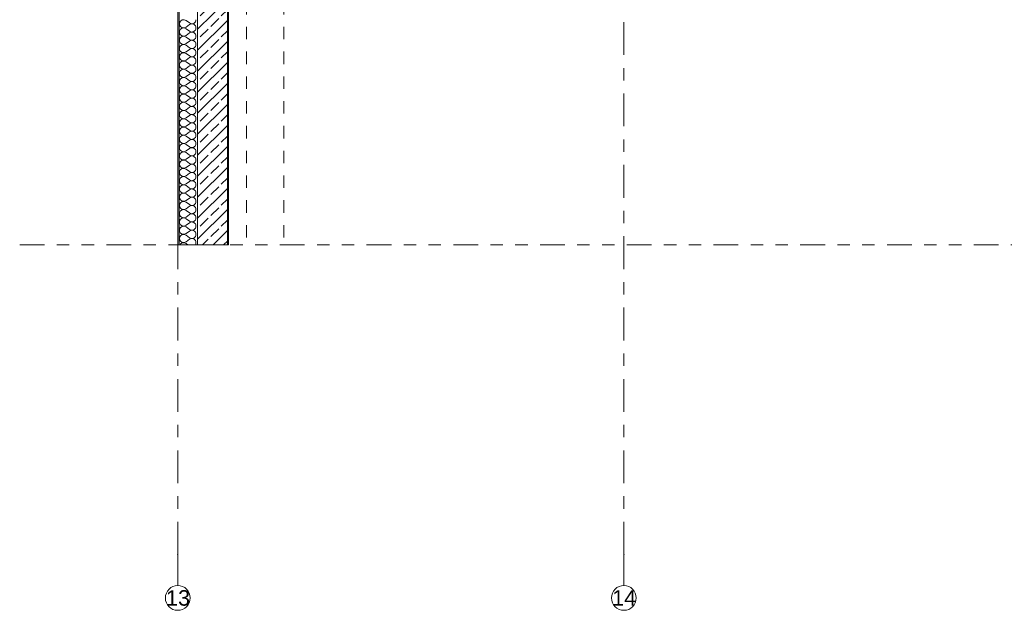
# Model space of a CAD drawing. Header units: metres. Extents: x -3.6 to 84.5, y -11 to 16.8.
# Tile 115 of 256: x 42.5 to 50.4, y -11 to -6.3. Entities that reach past the tile are written whole.
import ezdxf

# ---------------------------------------------------------------- set-up
doc = ezdxf.new("R2010")
doc.units = ezdxf.units.M
doc.header["$MEASUREMENT"] = 0
for name, pattern in [('+Baulinie', [0.37, 0.2, -0.05, 0.01, -0.05, 0.01, -0.05]), ('Strichlinie doppelt', [0.546806, 0.264583, -0.105833, 0.070556, -0.105833]), ('Untersicht', [0.1, 0.075, -0.025])]:
    doc.linetypes.add(name, pattern=pattern)
for name, color, linetype in [('301 - Elemente.Linie', 7, 'Continuous'), ('451 - Universal.Achsen Raster', 7, 'Continuous'), ('604 - Struktur.Wand Aussen', 7, 'Continuous')]:
    doc.layers.add(name, color=color, linetype=linetype)
doc.styles.add('ERSTELLTER_STIL_2', font='txt')

# ---------------------------------------------------------------- blocks, each defined once
blk = doc.blocks.new('*X180')
at = {"layer": '604 - Struktur.Wand Aussen', "color": 7, "linetype": 'Continuous', "lineweight": 5}
for p, q in [((43.752, -6.2776), (43.7443, -6.2919)), ((43.7655, -6.2686), (43.752, -6.2776)), ((43.7817, -6.267), (43.7655, -6.2686)), ((43.7967, -6.2733), (43.7817, -6.267)), ((43.7967, -6.2733), (43.8233, -6.2933)), ((43.8717, -6.2842), (43.8754, -6.2758)), ((43.8754, -6.2758), (43.8767, -6.2667)), ((43.7443, -6.2919), (43.7443, -6.3081)), ((43.7443, -6.3081), (43.752, -6.3224)), ((43.752, -6.3442), (43.7443, -6.3585)), ((43.752, -6.3224), (43.7655, -6.3314)), ((43.7655, -6.3352), (43.752, -6.3442)), ((43.7655, -6.3314), (43.7817, -6.3329)), ((43.7817, -6.3337), (43.7655, -6.3352)), ((43.7817, -6.3329), (43.7967, -6.3267)), ((43.7967, -6.34), (43.7817, -6.3337)), ((43.7967, -6.3267), (43.8233, -6.3067)), ((43.7967, -6.34), (43.8233, -6.36)), ((43.8233, -6.2933), (43.8314, -6.2978)), ((43.8314, -6.3022), (43.8233, -6.3067)), ((43.8314, -6.2978), (43.8403, -6.2999)), ((43.8403, -6.3001), (43.8314, -6.3022)), ((43.8403, -6.2999), (43.8495, -6.2994)), ((43.8495, -6.3006), (43.8403, -6.3001)), ((43.8495, -6.2994), (43.8582, -6.2965)), ((43.8582, -6.3035), (43.8495, -6.3006)), ((43.8582, -6.2965), (43.8658, -6.2913)), ((43.8658, -6.3087), (43.8582, -6.3035)), ((43.8658, -6.2913), (43.8717, -6.2842)), ((43.8717, -6.3158), (43.8658, -6.3087)), ((43.8658, -6.3579), (43.8717, -6.3508)), ((43.8754, -6.3242), (43.8717, -6.3158)), ((43.8717, -6.3508), (43.8754, -6.3424)), ((43.8767, -6.3333), (43.8754, -6.3242)), ((43.8754, -6.3424), (43.8767, -6.3333)), ((43.7443, -6.3585), (43.7443, -6.3748)), ((43.7443, -6.3748), (43.752, -6.3891)), ((43.752, -6.4109), (43.7443, -6.4252)), ((43.7443, -6.4252), (43.7443, -6.4414)), ((43.752, -6.3891), (43.7655, -6.3981)), ((43.7655, -6.4019), (43.752, -6.4109)), ((43.7655, -6.3981), (43.7817, -6.3996)), ((43.7817, -6.4004), (43.7655, -6.4019)), ((43.7817, -6.3996), (43.7967, -6.3933)), ((43.7967, -6.4067), (43.7817, -6.4004)), ((43.7967, -6.3933), (43.8233, -6.3733)), ((43.7967, -6.4067), (43.8233, -6.4267)), ((43.8233, -6.36), (43.8314, -6.3644)), ((43.8314, -6.3689), (43.8233, -6.3733)), ((43.8233, -6.4267), (43.8314, -6.4311)), ((43.8314, -6.4355), (43.8233, -6.44)), ((43.8314, -6.3644), (43.8403, -6.3665)), ((43.8403, -6.3668), (43.8314, -6.3689)), ((43.8314, -6.4311), (43.8403, -6.4332)), ((43.8403, -6.4335), (43.8314, -6.4355)), ((43.8403, -6.3665), (43.8495, -6.3661)), ((43.8495, -6.3672), (43.8403, -6.3668)), ((43.8403, -6.4332), (43.8495, -6.4327)), ((43.8495, -6.4339), (43.8403, -6.4335)), ((43.8495, -6.3661), (43.8582, -6.3631)), ((43.8582, -6.3702), (43.8495, -6.3672)), ((43.8495, -6.4327), (43.8582, -6.4298)), ((43.8582, -6.4368), (43.8495, -6.4339)), ((43.8582, -6.3631), (43.8658, -6.3579)), ((43.8658, -6.3754), (43.8582, -6.3702)), ((43.8582, -6.4298), (43.8658, -6.4246)), ((43.8717, -6.3825), (43.8658, -6.3754)), ((43.8658, -6.4246), (43.8717, -6.4175)), ((43.8754, -6.3909), (43.8717, -6.3825)), ((43.8717, -6.4175), (43.8754, -6.4091)), ((43.8767, -6.4), (43.8754, -6.3909)), ((43.8754, -6.4091), (43.8767, -6.4)), ((43.7443, -6.4414), (43.752, -6.4558)), ((43.752, -6.4776), (43.7443, -6.4919)), ((43.7443, -6.4919), (43.7443, -6.5081)), ((43.7443, -6.5081), (43.752, -6.5224)), ((43.752, -6.4558), (43.7655, -6.4647)), ((43.7655, -6.4686), (43.752, -6.4776)), ((43.7655, -6.4647), (43.7817, -6.4663)), ((43.7817, -6.467), (43.7655, -6.4686)), ((43.7817, -6.4663), (43.7967, -6.46)), ((43.7967, -6.4733), (43.7817, -6.467)), ((43.7967, -6.46), (43.8233, -6.44)), ((43.7967, -6.4733), (43.8233, -6.4933)), ((43.7967, -6.5267), (43.8233, -6.5067)), ((43.8233, -6.4933), (43.8314, -6.4978)), ((43.8314, -6.5022), (43.8233, -6.5067)), ((43.8314, -6.4978), (43.8403, -6.4999)), ((43.8403, -6.5001), (43.8314, -6.5022)), ((43.8403, -6.4999), (43.8495, -6.4994)), ((43.8495, -6.5006), (43.8403, -6.5001)), ((43.8495, -6.4994), (43.8582, -6.4965)), ((43.8582, -6.5035), (43.8495, -6.5006)), ((43.8658, -6.4421), (43.8582, -6.4368)), ((43.8582, -6.4965), (43.8658, -6.4913)), ((43.8658, -6.5087), (43.8582, -6.5035)), ((43.8717, -6.4491), (43.8658, -6.4421)), ((43.8658, -6.4913), (43.8717, -6.4842)), ((43.8717, -6.5158), (43.8658, -6.5087)), ((43.8754, -6.4575), (43.8717, -6.4491)), ((43.8717, -6.4842), (43.8754, -6.4758)), ((43.8754, -6.5242), (43.8717, -6.5158)), ((43.8767, -6.4667), (43.8754, -6.4575)), ((43.8754, -6.4758), (43.8767, -6.4667)), ((43.752, -6.5442), (43.7443, -6.5585)), ((43.7443, -6.5585), (43.7443, -6.5748)), ((43.7443, -6.5748), (43.752, -6.5891)), ((43.752, -6.5224), (43.7655, -6.5314)), ((43.7655, -6.5352), (43.752, -6.5442)), ((43.752, -6.5891), (43.7655, -6.5981)), ((43.7655, -6.5314), (43.7817, -6.5329)), ((43.7817, -6.5337), (43.7655, -6.5352)), ((43.7817, -6.5329), (43.7967, -6.5267)), ((43.7967, -6.54), (43.7817, -6.5337)), ((43.7817, -6.5996), (43.7967, -6.5933)), ((43.7967, -6.54), (43.8233, -6.56)), ((43.7967, -6.5933), (43.8233, -6.5733)), ((43.8233, -6.56), (43.8314, -6.5644)), ((43.8314, -6.5689), (43.8233, -6.5733)), ((43.8314, -6.5644), (43.8403, -6.5665)), ((43.8403, -6.5668), (43.8314, -6.5689)), ((43.8403, -6.5665), (43.8495, -6.5661)), ((43.8495, -6.5672), (43.8403, -6.5668)), ((43.8495, -6.5661), (43.8582, -6.5631)), ((43.8582, -6.5702), (43.8495, -6.5672)), ((43.8582, -6.5631), (43.8658, -6.5579)), ((43.8658, -6.5754), (43.8582, -6.5702)), ((43.8658, -6.5579), (43.8717, -6.5508)), ((43.8717, -6.5825), (43.8658, -6.5754)), ((43.8717, -6.5508), (43.8754, -6.5424)), ((43.8754, -6.5909), (43.8717, -6.5825)), ((43.8767, -6.5333), (43.8754, -6.5242)), ((43.8754, -6.5424), (43.8767, -6.5333)), ((43.8767, -6.6), (43.8754, -6.5909)), ((43.752, -6.6109), (43.7443, -6.6252)), ((43.7443, -6.6252), (43.7443, -6.6414)), ((43.7443, -6.6414), (43.752, -6.6558)), ((43.7655, -6.6019), (43.752, -6.6109)), ((43.752, -6.6558), (43.7655, -6.6647)), ((43.7655, -6.6686), (43.752, -6.6776)), ((43.7655, -6.5981), (43.7817, -6.5996)), ((43.7817, -6.6004), (43.7655, -6.6019)), ((43.7655, -6.6647), (43.7817, -6.6663)), ((43.7817, -6.667), (43.7655, -6.6686)), ((43.7967, -6.6067), (43.7817, -6.6004)), ((43.7817, -6.6663), (43.7967, -6.66)), ((43.7967, -6.6733), (43.7817, -6.667)), ((43.7967, -6.6067), (43.8233, -6.6267)), ((43.7967, -6.66), (43.8233, -6.64)), ((43.7967, -6.6733), (43.8233, -6.6933)), ((43.8233, -6.6267), (43.8314, -6.6311)), ((43.8314, -6.6355), (43.8233, -6.64)), ((43.8314, -6.6311), (43.8403, -6.6332)), ((43.8403, -6.6335), (43.8314, -6.6355)), ((43.8403, -6.6332), (43.8495, -6.6327)), ((43.8495, -6.6339), (43.8403, -6.6335)), ((43.8495, -6.6327), (43.8582, -6.6298)), ((43.8582, -6.6368), (43.8495, -6.6339)), ((43.8582, -6.6298), (43.8658, -6.6246)), ((43.8658, -6.6421), (43.8582, -6.6368)), ((43.8658, -6.6246), (43.8717, -6.6175)), ((43.8717, -6.6491), (43.8658, -6.6421)), ((43.8717, -6.6175), (43.8754, -6.6091)), ((43.8754, -6.6575), (43.8717, -6.6491)), ((43.8754, -6.6091), (43.8767, -6.6)), ((43.8767, -6.6667), (43.8754, -6.6575)), ((43.8754, -6.6758), (43.8767, -6.6667)), ((43.752, -6.6776), (43.7443, -6.6919)), ((43.7443, -6.6919), (43.7443, -6.7081)), ((43.7443, -6.7081), (43.752, -6.7224)), ((43.752, -6.7442), (43.7443, -6.7585)), ((43.752, -6.7224), (43.7655, -6.7314)), ((43.7655, -6.7352), (43.752, -6.7442)), ((43.7655, -6.7314), (43.7817, -6.7329)), ((43.7817, -6.7337), (43.7655, -6.7352)), ((43.7817, -6.7329), (43.7967, -6.7267)), ((43.7967, -6.74), (43.7817, -6.7337)), ((43.7967, -6.7267), (43.8233, -6.7067)), ((43.7967, -6.74), (43.8233, -6.76)), ((43.8233, -6.6933), (43.8314, -6.6978)), ((43.8314, -6.7022), (43.8233, -6.7067)), ((43.8314, -6.6978), (43.8403, -6.6999)), ((43.8403, -6.7001), (43.8314, -6.7022)), ((43.8403, -6.6999), (43.8495, -6.6994)), ((43.8495, -6.7006), (43.8403, -6.7001)), ((43.8495, -6.6994), (43.8582, -6.6965)), ((43.8582, -6.7035), (43.8495, -6.7006)), ((43.8582, -6.6965), (43.8658, -6.6913)), ((43.8658, -6.7087), (43.8582, -6.7035)), ((43.8658, -6.6913), (43.8717, -6.6842)), ((43.8717, -6.7158), (43.8658, -6.7087)), ((43.8658, -6.7579), (43.8717, -6.7508)), ((43.8717, -6.6842), (43.8754, -6.6758)), ((43.8754, -6.7242), (43.8717, -6.7158)), ((43.8717, -6.7508), (43.8754, -6.7424)), ((43.8767, -6.7333), (43.8754, -6.7242)), ((43.8754, -6.7424), (43.8767, -6.7333)), ((43.7443, -6.7585), (43.7443, -6.7748)), ((43.7443, -6.7748), (43.752, -6.7891)), ((43.752, -6.8109), (43.7443, -6.8252)), ((43.7443, -6.8252), (43.7443, -6.8414)), ((43.752, -6.7891), (43.7655, -6.7981)), ((43.7655, -6.8019), (43.752, -6.8109)), ((43.7655, -6.7981), (43.7817, -6.7996)), ((43.7817, -6.8004), (43.7655, -6.8019)), ((43.7817, -6.7996), (43.7967, -6.7933)), ((43.7967, -6.8067), (43.7817, -6.8004)), ((43.7967, -6.7933), (43.8233, -6.7733)), ((43.7967, -6.8067), (43.8233, -6.8267)), ((43.8233, -6.76), (43.8314, -6.7644)), ((43.8314, -6.7689), (43.8233, -6.7733)), ((43.8233, -6.8267), (43.8314, -6.8311)), ((43.8314, -6.7644), (43.8403, -6.7665)), ((43.8403, -6.7668), (43.8314, -6.7689)), ((43.8314, -6.8311), (43.8403, -6.8332)), ((43.8403, -6.8335), (43.8314, -6.8355)), ((43.8403, -6.7665), (43.8495, -6.7661)), ((43.8495, -6.7672), (43.8403, -6.7668)), ((43.8403, -6.8332), (43.8495, -6.8327)), ((43.8495, -6.8339), (43.8403, -6.8335)), ((43.8495, -6.7661), (43.8582, -6.7631)), ((43.8582, -6.7702), (43.8495, -6.7672)), ((43.8495, -6.8327), (43.8582, -6.8298)), ((43.8582, -6.8368), (43.8495, -6.8339)), ((43.8582, -6.7631), (43.8658, -6.7579)), ((43.8658, -6.7754), (43.8582, -6.7702)), ((43.8582, -6.8298), (43.8658, -6.8246)), ((43.8717, -6.7825), (43.8658, -6.7754)), ((43.8658, -6.8246), (43.8717, -6.8175)), ((43.8754, -6.7909), (43.8717, -6.7825)), ((43.8717, -6.8175), (43.8754, -6.8091)), ((43.8767, -6.8), (43.8754, -6.7909)), ((43.8754, -6.8091), (43.8767, -6.8)), ((43.7443, -6.8414), (43.752, -6.8558)), ((43.752, -6.8776), (43.7443, -6.8919)), ((43.7443, -6.8919), (43.7443, -6.9081)), ((43.7443, -6.9081), (43.752, -6.9224)), ((43.752, -6.8558), (43.7655, -6.8647)), ((43.7655, -6.8686), (43.752, -6.8776)), ((43.7655, -6.8647), (43.7817, -6.8663)), ((43.7817, -6.867), (43.7655, -6.8686)), ((43.7817, -6.8663), (43.7967, -6.86)), ((43.7967, -6.8733), (43.7817, -6.867)), ((43.7967, -6.86), (43.8233, -6.84)), ((43.7967, -6.8733), (43.8233, -6.8933)), ((43.7967, -6.9267), (43.8233, -6.9067)), ((43.8314, -6.8355), (43.8233, -6.84)), ((43.8233, -6.8933), (43.8314, -6.8978)), ((43.8314, -6.9022), (43.8233, -6.9067)), ((43.8314, -6.8978), (43.8403, -6.8999)), ((43.8403, -6.9001), (43.8314, -6.9022)), ((43.8403, -6.8999), (43.8495, -6.8994)), ((43.8495, -6.9006), (43.8403, -6.9001)), ((43.8495, -6.8994), (43.8582, -6.8965)), ((43.8582, -6.9035), (43.8495, -6.9006)), ((43.8658, -6.8421), (43.8582, -6.8368)), ((43.8582, -6.8965), (43.8658, -6.8913)), ((43.8658, -6.9087), (43.8582, -6.9035)), ((43.8717, -6.8491), (43.8658, -6.8421)), ((43.8658, -6.8913), (43.8717, -6.8842)), ((43.8717, -6.9158), (43.8658, -6.9087)), ((43.8754, -6.8575), (43.8717, -6.8491)), ((43.8717, -6.8842), (43.8754, -6.8758)), ((43.8767, -6.8667), (43.8754, -6.8575)), ((43.8754, -6.8758), (43.8767, -6.8667)), ((43.752, -6.9442), (43.7443, -6.9585)), ((43.7443, -6.9585), (43.7443, -6.9748)), ((43.7443, -6.9748), (43.752, -6.9891)), ((43.752, -6.9224), (43.7655, -6.9314)), ((43.7655, -6.9352), (43.752, -6.9442)), ((43.752, -6.9891), (43.7655, -6.9981)), ((43.7655, -6.9314), (43.7817, -6.9329)), ((43.7817, -6.9337), (43.7655, -6.9352)), ((43.7817, -6.9329), (43.7967, -6.9267)), ((43.7967, -6.94), (43.7817, -6.9337)), ((43.7967, -6.94), (43.8233, -6.96)), ((43.7967, -6.9933), (43.8233, -6.9733)), ((43.8233, -6.96), (43.8314, -6.9644)), ((43.8314, -6.9689), (43.8233, -6.9733)), ((43.8314, -6.9644), (43.8403, -6.9665)), ((43.8403, -6.9668), (43.8314, -6.9689)), ((43.8403, -6.9665), (43.8495, -6.9661)), ((43.8495, -6.9672), (43.8403, -6.9668)), ((43.8495, -6.9661), (43.8582, -6.9631)), ((43.8582, -6.9702), (43.8495, -6.9672)), ((43.8582, -6.9631), (43.8658, -6.9579)), ((43.8658, -6.9754), (43.8582, -6.9702)), ((43.8658, -6.9579), (43.8717, -6.9508)), ((43.8717, -6.9825), (43.8658, -6.9754)), ((43.8754, -6.9242), (43.8717, -6.9158)), ((43.8717, -6.9508), (43.8754, -6.9424)), ((43.8754, -6.9909), (43.8717, -6.9825)), ((43.8767, -6.9333), (43.8754, -6.9242)), ((43.8754, -6.9424), (43.8767, -6.9333)), ((43.8767, -7), (43.8754, -6.9909)), ((43.752, -7.0109), (43.7443, -7.0252)), ((43.7443, -7.0252), (43.7443, -7.0414)), ((43.7443, -7.0414), (43.752, -7.0558)), ((43.7655, -7.0019), (43.752, -7.0109)), ((43.752, -7.0558), (43.7655, -7.0647)), ((43.7655, -7.0686), (43.752, -7.0776)), ((43.7655, -6.9981), (43.7817, -6.9996)), ((43.7817, -7.0004), (43.7655, -7.0019)), ((43.7655, -7.0647), (43.7817, -7.0663)), ((43.7817, -7.067), (43.7655, -7.0686)), ((43.7817, -6.9996), (43.7967, -6.9933)), ((43.7967, -7.0067), (43.7817, -7.0004)), ((43.7817, -7.0663), (43.7967, -7.06)), ((43.7967, -7.0733), (43.7817, -7.067)), ((43.7967, -7.0067), (43.8233, -7.0267)), ((43.7967, -7.06), (43.8233, -7.04)), ((43.8233, -7.0267), (43.8314, -7.0311)), ((43.8314, -7.0355), (43.8233, -7.04)), ((43.8314, -7.0311), (43.8403, -7.0332)), ((43.8403, -7.0335), (43.8314, -7.0355)), ((43.8403, -7.0332), (43.8495, -7.0327)), ((43.8495, -7.0339), (43.8403, -7.0335)), ((43.8495, -7.0327), (43.8582, -7.0298)), ((43.8582, -7.0368), (43.8495, -7.0339)), ((43.8582, -7.0298), (43.8658, -7.0246)), ((43.8658, -7.0421), (43.8582, -7.0368)), ((43.8658, -7.0246), (43.8717, -7.0175)), ((43.8717, -7.0491), (43.8658, -7.0421)), ((43.8717, -7.0175), (43.8754, -7.0091)), ((43.8754, -7.0575), (43.8717, -7.0491)), ((43.8754, -7.0091), (43.8767, -7)), ((43.8767, -7.0667), (43.8754, -7.0575)), ((43.8754, -7.0758), (43.8767, -7.0667)), ((43.752, -7.0776), (43.7443, -7.0919)), ((43.7443, -7.0919), (43.7443, -7.1081)), ((43.7443, -7.1081), (43.752, -7.1224)), ((43.752, -7.1442), (43.7443, -7.1585)), ((43.752, -7.1224), (43.7655, -7.1314)), ((43.7655, -7.1352), (43.752, -7.1442)), ((43.7655, -7.1314), (43.7817, -7.1329)), ((43.7817, -7.1337), (43.7655, -7.1352)), ((43.7817, -7.1329), (43.7967, -7.1267)), ((43.7967, -7.14), (43.7817, -7.1337)), ((43.7967, -7.0733), (43.8233, -7.0933)), ((43.7967, -7.1267), (43.8233, -7.1067)), ((43.7967, -7.14), (43.8233, -7.16)), ((43.8233, -7.0933), (43.8314, -7.0978)), ((43.8314, -7.1022), (43.8233, -7.1067)), ((43.8314, -7.0978), (43.8403, -7.0999)), ((43.8403, -7.1001), (43.8314, -7.1022)), ((43.8403, -7.0999), (43.8495, -7.0994)), ((43.8495, -7.1006), (43.8403, -7.1001)), ((43.8495, -7.0994), (43.8582, -7.0965)), ((43.8582, -7.1035), (43.8495, -7.1006)), ((43.8582, -7.0965), (43.8658, -7.0913)), ((43.8658, -7.1087), (43.8582, -7.1035)), ((43.8658, -7.0913), (43.8717, -7.0842)), ((43.8717, -7.1158), (43.8658, -7.1087)), ((43.8658, -7.1579), (43.8717, -7.1508)), ((43.8717, -7.0842), (43.8754, -7.0758)), ((43.8754, -7.1242), (43.8717, -7.1158)), ((43.8717, -7.1508), (43.8754, -7.1424)), ((43.8767, -7.1333), (43.8754, -7.1242)), ((43.8754, -7.1424), (43.8767, -7.1333)), ((43.7443, -7.1585), (43.7443, -7.1748)), ((43.7443, -7.1748), (43.752, -7.1891)), ((43.752, -7.2109), (43.7443, -7.2252)), ((43.7443, -7.2252), (43.7443, -7.2414)), ((43.752, -7.1891), (43.7655, -7.1981)), ((43.7655, -7.2019), (43.752, -7.2109)), ((43.7655, -7.1981), (43.7817, -7.1996)), ((43.7817, -7.2004), (43.7655, -7.2019)), ((43.7817, -7.1996), (43.7967, -7.1933)), ((43.7967, -7.2067), (43.7817, -7.2004)), ((43.7967, -7.1933), (43.8233, -7.1733)), ((43.7967, -7.2067), (43.8233, -7.2267)), ((43.8233, -7.16), (43.8314, -7.1644)), ((43.8314, -7.1689), (43.8233, -7.1733)), ((43.8233, -7.2267), (43.8314, -7.2311)), ((43.8314, -7.1644), (43.8403, -7.1665)), ((43.8403, -7.1668), (43.8314, -7.1689)), ((43.8314, -7.2311), (43.8403, -7.2332)), ((43.8403, -7.1665), (43.8495, -7.1661)), ((43.8495, -7.1672), (43.8403, -7.1668)), ((43.8495, -7.1661), (43.8582, -7.1631)), ((43.8582, -7.1702), (43.8495, -7.1672)), ((43.8495, -7.2327), (43.8582, -7.2298)), ((43.8582, -7.1631), (43.8658, -7.1579)), ((43.8658, -7.1754), (43.8582, -7.1702)), ((43.8582, -7.2298), (43.8658, -7.2246)), ((43.8717, -7.1825), (43.8658, -7.1754)), ((43.8658, -7.2246), (43.8717, -7.2175)), ((43.8754, -7.1909), (43.8717, -7.1825)), ((43.8717, -7.2175), (43.8754, -7.2091)), ((43.8767, -7.2), (43.8754, -7.1909)), ((43.8754, -7.2091), (43.8767, -7.2)), ((43.7443, -7.2414), (43.752, -7.2558)), ((43.752, -7.2776), (43.7443, -7.2919)), ((43.7443, -7.2919), (43.7443, -7.3081)), ((43.7443, -7.3081), (43.752, -7.3224)), ((43.752, -7.2558), (43.7655, -7.2647)), ((43.7655, -7.2686), (43.752, -7.2776)), ((43.7655, -7.2647), (43.7817, -7.2663)), ((43.7817, -7.267), (43.7655, -7.2686)), ((43.7817, -7.2663), (43.7967, -7.26)), ((43.7967, -7.2733), (43.7817, -7.267)), ((43.7967, -7.26), (43.8233, -7.24)), ((43.7967, -7.2733), (43.8233, -7.2933)), ((43.7967, -7.3267), (43.8233, -7.3067)), ((43.8314, -7.2355), (43.8233, -7.24)), ((43.8233, -7.2933), (43.8314, -7.2978)), ((43.8314, -7.3022), (43.8233, -7.3067)), ((43.8403, -7.2335), (43.8314, -7.2355)), ((43.8314, -7.2978), (43.8403, -7.2999)), ((43.8403, -7.3001), (43.8314, -7.3022)), ((43.8403, -7.2332), (43.8495, -7.2327)), ((43.8495, -7.2339), (43.8403, -7.2335)), ((43.8403, -7.2999), (43.8495, -7.2994)), ((43.8495, -7.3006), (43.8403, -7.3001)), ((43.8582, -7.2368), (43.8495, -7.2339)), ((43.8495, -7.2994), (43.8582, -7.2965)), ((43.8582, -7.3035), (43.8495, -7.3006)), ((43.8658, -7.2421), (43.8582, -7.2368)), ((43.8582, -7.2965), (43.8658, -7.2913)), ((43.8658, -7.3087), (43.8582, -7.3035)), ((43.8717, -7.2491), (43.8658, -7.2421)), ((43.8658, -7.2913), (43.8717, -7.2842)), ((43.8717, -7.3158), (43.8658, -7.3087)), ((43.8754, -7.2575), (43.8717, -7.2491)), ((43.8717, -7.2842), (43.8754, -7.2758)), ((43.8767, -7.2667), (43.8754, -7.2575)), ((43.8754, -7.2758), (43.8767, -7.2667)), ((43.752, -7.3442), (43.7443, -7.3585)), ((43.7443, -7.3585), (43.7443, -7.3748)), ((43.7443, -7.3748), (43.752, -7.3891)), ((43.752, -7.3224), (43.7655, -7.3314)), ((43.7655, -7.3352), (43.752, -7.3442)), ((43.752, -7.3891), (43.7655, -7.3981)), ((43.7655, -7.3314), (43.7817, -7.3329)), ((43.7817, -7.3337), (43.7655, -7.3352)), ((43.7817, -7.3329), (43.7967, -7.3267)), ((43.7967, -7.34), (43.7817, -7.3337)), ((43.7967, -7.34), (43.8233, -7.36)), ((43.7967, -7.3933), (43.8233, -7.3733)), ((43.8233, -7.36), (43.8314, -7.3644)), ((43.8314, -7.3689), (43.8233, -7.3733)), ((43.8314, -7.3644), (43.8403, -7.3665)), ((43.8403, -7.3668), (43.8314, -7.3689)), ((43.8403, -7.3665), (43.8495, -7.3661)), ((43.8495, -7.3672), (43.8403, -7.3668)), ((43.8495, -7.3661), (43.8582, -7.3631)), ((43.8582, -7.3702), (43.8495, -7.3672)), ((43.8582, -7.3631), (43.8658, -7.3579)), ((43.8658, -7.3754), (43.8582, -7.3702)), ((43.8658, -7.3579), (43.8717, -7.3508)), ((43.8717, -7.3825), (43.8658, -7.3754)), ((43.8754, -7.3242), (43.8717, -7.3158)), ((43.8717, -7.3508), (43.8754, -7.3424)), ((43.8754, -7.3909), (43.8717, -7.3825)), ((43.8767, -7.3333), (43.8754, -7.3242)), ((43.8754, -7.3424), (43.8767, -7.3333)), ((43.752, -7.4109), (43.7443, -7.4252)), ((43.7443, -7.4252), (43.7443, -7.4414)), ((43.7443, -7.4414), (43.752, -7.4558)), ((43.7655, -7.4019), (43.752, -7.4109)), ((43.752, -7.4558), (43.7655, -7.4647)), ((43.7655, -7.4686), (43.752, -7.4776)), ((43.7655, -7.3981), (43.7817, -7.3996)), ((43.7817, -7.4004), (43.7655, -7.4019)), ((43.7655, -7.4647), (43.7817, -7.4663)), ((43.7817, -7.467), (43.7655, -7.4686)), ((43.7817, -7.3996), (43.7967, -7.3933)), ((43.7967, -7.4067), (43.7817, -7.4004)), ((43.7817, -7.4663), (43.7967, -7.46)), ((43.7967, -7.4733), (43.7817, -7.467)), ((43.7967, -7.4067), (43.8233, -7.4267)), ((43.7967, -7.46), (43.8233, -7.44)), ((43.8233, -7.4267), (43.8314, -7.4311)), ((43.8314, -7.4355), (43.8233, -7.44)), ((43.8314, -7.4311), (43.8403, -7.4332)), ((43.8403, -7.4335), (43.8314, -7.4355)), ((43.8403, -7.4332), (43.8495, -7.4327)), ((43.8495, -7.4339), (43.8403, -7.4335)), ((43.8495, -7.4327), (43.8582, -7.4298)), ((43.8582, -7.4368), (43.8495, -7.4339)), ((43.8582, -7.4298), (43.8658, -7.4246)), ((43.8658, -7.4421), (43.8582, -7.4368)), ((43.8658, -7.4246), (43.8717, -7.4175)), ((43.8717, -7.4491), (43.8658, -7.4421)), ((43.8717, -7.4175), (43.8754, -7.4091)), ((43.8754, -7.4575), (43.8717, -7.4491)), ((43.8767, -7.4), (43.8754, -7.3909)), ((43.8754, -7.4091), (43.8767, -7.4)), ((43.8767, -7.4667), (43.8754, -7.4575)), ((43.8754, -7.4758), (43.8767, -7.4667)), ((43.752, -7.4776), (43.7443, -7.4919)), ((43.7443, -7.4919), (43.7443, -7.5081)), ((43.7443, -7.5081), (43.752, -7.5224)), ((43.752, -7.5442), (43.7443, -7.5585)), ((43.752, -7.5224), (43.7655, -7.5314)), ((43.7655, -7.5352), (43.752, -7.5442)), ((43.7655, -7.5314), (43.7817, -7.5329)), ((43.7817, -7.5337), (43.7655, -7.5352)), ((43.7817, -7.5329), (43.7967, -7.5267)), ((43.7967, -7.54), (43.7817, -7.5337)), ((43.7967, -7.4733), (43.8233, -7.4933)), ((43.7967, -7.5267), (43.8233, -7.5067)), ((43.7967, -7.54), (43.8233, -7.56)), ((43.8233, -7.4933), (43.8314, -7.4978)), ((43.8314, -7.5022), (43.8233, -7.5067)), ((43.8314, -7.4978), (43.8403, -7.4999)), ((43.8403, -7.5001), (43.8314, -7.5022)), ((43.8403, -7.4999), (43.8495, -7.4994)), ((43.8495, -7.5006), (43.8403, -7.5001)), ((43.8495, -7.4994), (43.8582, -7.4965)), ((43.8582, -7.5035), (43.8495, -7.5006)), ((43.8582, -7.4965), (43.8658, -7.4913)), ((43.8658, -7.5087), (43.8582, -7.5035)), ((43.8658, -7.4913), (43.8717, -7.4842)), ((43.8717, -7.5158), (43.8658, -7.5087)), ((43.8717, -7.4842), (43.8754, -7.4758)), ((43.8754, -7.5242), (43.8717, -7.5158)), ((43.8717, -7.5508), (43.8754, -7.5424)), ((43.8767, -7.5333), (43.8754, -7.5242)), ((43.8754, -7.5424), (43.8767, -7.5333)), ((43.7443, -7.5585), (43.7443, -7.5748)), ((43.7443, -7.5748), (43.752, -7.5891)), ((43.752, -7.6109), (43.7443, -7.6252)), ((43.7443, -7.6252), (43.7443, -7.6414)), ((43.752, -7.5891), (43.7655, -7.5981)), ((43.7655, -7.6019), (43.752, -7.6109)), ((43.7655, -7.5981), (43.7817, -7.5996)), ((43.7817, -7.6004), (43.7655, -7.6019)), ((43.7817, -7.5996), (43.7967, -7.5933)), ((43.7967, -7.6067), (43.7817, -7.6004)), ((43.7967, -7.5933), (43.8233, -7.5733)), ((43.7967, -7.6067), (43.8233, -7.6267)), ((43.8233, -7.56), (43.8314, -7.5644)), ((43.8314, -7.5689), (43.8233, -7.5733)), ((43.8233, -7.6267), (43.8314, -7.6311)), ((43.8314, -7.5644), (43.8403, -7.5665)), ((43.8403, -7.5668), (43.8314, -7.5689)), ((43.8403, -7.5665), (43.8495, -7.5661)), ((43.8495, -7.5672), (43.8403, -7.5668)), ((43.8495, -7.5661), (43.8582, -7.5631)), ((43.8582, -7.5702), (43.8495, -7.5672)), ((43.8582, -7.5631), (43.8658, -7.5579)), ((43.8658, -7.5754), (43.8582, -7.5702)), ((43.8582, -7.6298), (43.8658, -7.6246)), ((43.8658, -7.5579), (43.8717, -7.5508)), ((43.8717, -7.5825), (43.8658, -7.5754)), ((43.8658, -7.6246), (43.8717, -7.6175)), ((43.8754, -7.5909), (43.8717, -7.5825)), ((43.8717, -7.6175), (43.8754, -7.6091)), ((43.8767, -7.6), (43.8754, -7.5909)), ((43.8754, -7.6091), (43.8767, -7.6)), ((43.7443, -7.6414), (43.752, -7.6558)), ((43.752, -7.6776), (43.7443, -7.6919)), ((43.7443, -7.6919), (43.7443, -7.7081)), ((43.7443, -7.7081), (43.752, -7.7224)), ((43.752, -7.6558), (43.7655, -7.6647)), ((43.7655, -7.6686), (43.752, -7.6776)), ((43.7655, -7.6647), (43.7817, -7.6663)), ((43.7817, -7.667), (43.7655, -7.6686)), ((43.7817, -7.6663), (43.7967, -7.66)), ((43.7967, -7.6733), (43.7817, -7.667)), ((43.7967, -7.66), (43.8233, -7.64)), ((43.7967, -7.6733), (43.8233, -7.6933)), ((43.7967, -7.7267), (43.8233, -7.7067)), ((43.8314, -7.6355), (43.8233, -7.64)), ((43.8233, -7.6933), (43.8314, -7.6978)), ((43.8314, -7.7022), (43.8233, -7.7067)), ((43.8314, -7.6311), (43.8403, -7.6332)), ((43.8403, -7.6335), (43.8314, -7.6355)), ((43.8314, -7.6978), (43.8403, -7.6999)), ((43.8403, -7.7001), (43.8314, -7.7022)), ((43.8403, -7.6332), (43.8495, -7.6327)), ((43.8495, -7.6339), (43.8403, -7.6335)), ((43.8403, -7.6999), (43.8495, -7.6994)), ((43.8495, -7.7006), (43.8403, -7.7001)), ((43.8495, -7.6327), (43.8582, -7.6298)), ((43.8582, -7.6368), (43.8495, -7.6339)), ((43.8495, -7.6994), (43.8582, -7.6965)), ((43.8582, -7.7035), (43.8495, -7.7006)), ((43.8658, -7.6421), (43.8582, -7.6368)), ((43.8582, -7.6965), (43.8658, -7.6913)), ((43.8658, -7.7087), (43.8582, -7.7035)), ((43.8717, -7.6491), (43.8658, -7.6421)), ((43.8658, -7.6913), (43.8717, -7.6842)), ((43.8754, -7.6575), (43.8717, -7.6491)), ((43.8717, -7.6842), (43.8754, -7.6758)), ((43.8767, -7.6667), (43.8754, -7.6575)), ((43.8754, -7.6758), (43.8767, -7.6667)), ((43.752, -7.7442), (43.7443, -7.7585)), ((43.7443, -7.7585), (43.7443, -7.7748)), ((43.7443, -7.7748), (43.752, -7.7891)), ((43.752, -7.7224), (43.7655, -7.7314)), ((43.7655, -7.7352), (43.752, -7.7442)), ((43.7655, -7.7314), (43.7817, -7.7329)), ((43.7817, -7.7337), (43.7655, -7.7352)), ((43.7817, -7.7329), (43.7967, -7.7267)), ((43.7967, -7.74), (43.7817, -7.7337)), ((43.7967, -7.74), (43.8233, -7.76)), ((43.7967, -7.7933), (43.8233, -7.7733)), ((43.8233, -7.76), (43.8314, -7.7644)), ((43.8314, -7.7689), (43.8233, -7.7733)), ((43.8314, -7.7644), (43.8403, -7.7665)), ((43.8403, -7.7668), (43.8314, -7.7689)), ((43.8403, -7.7665), (43.8495, -7.7661)), ((43.8495, -7.7672), (43.8403, -7.7668)), ((43.8495, -7.7661), (43.8582, -7.7631)), ((43.8582, -7.7702), (43.8495, -7.7672)), ((43.8582, -7.7631), (43.8658, -7.7579)), ((43.8658, -7.7754), (43.8582, -7.7702)), ((43.8717, -7.7158), (43.8658, -7.7087)), ((43.8658, -7.7579), (43.8717, -7.7508)), ((43.8717, -7.7825), (43.8658, -7.7754)), ((43.8754, -7.7242), (43.8717, -7.7158)), ((43.8717, -7.7508), (43.8754, -7.7424)), ((43.8754, -7.7909), (43.8717, -7.7825)), ((43.8767, -7.7333), (43.8754, -7.7242)), ((43.8754, -7.7424), (43.8767, -7.7333)), ((43.752, -7.8109), (43.7443, -7.8252)), ((43.7443, -7.8252), (43.7443, -7.8414)), ((43.7443, -7.8414), (43.752, -7.8558)), ((43.752, -7.7891), (43.7655, -7.7981)), ((43.7655, -7.8019), (43.752, -7.8109)), ((43.752, -7.8558), (43.7655, -7.8647)), ((43.7655, -7.7981), (43.7817, -7.7996)), ((43.7817, -7.8004), (43.7655, -7.8019)), ((43.7655, -7.8647), (43.7817, -7.8663)), ((43.7817, -7.867), (43.7655, -7.8686)), ((43.7817, -7.7996), (43.7967, -7.7933)), ((43.7967, -7.8067), (43.7817, -7.8004)), ((43.7817, -7.8663), (43.7967, -7.86)), ((43.7967, -7.8733), (43.7817, -7.867)), ((43.7967, -7.8067), (43.8233, -7.8267)), ((43.7967, -7.86), (43.8233, -7.84)), ((43.8233, -7.8267), (43.8314, -7.8311)), ((43.8314, -7.8355), (43.8233, -7.84)), ((43.8314, -7.8311), (43.8403, -7.8332)), ((43.8403, -7.8335), (43.8314, -7.8355)), ((43.8403, -7.8332), (43.8495, -7.8327)), ((43.8495, -7.8339), (43.8403, -7.8335)), ((43.8495, -7.8327), (43.8582, -7.8298)), ((43.8582, -7.8368), (43.8495, -7.8339)), ((43.8582, -7.8298), (43.8658, -7.8246)), ((43.8658, -7.8421), (43.8582, -7.8368)), ((43.8658, -7.8246), (43.8717, -7.8175)), ((43.8717, -7.8491), (43.8658, -7.8421)), ((43.8717, -7.8175), (43.8754, -7.8091)), ((43.8754, -7.8575), (43.8717, -7.8491)), ((43.8767, -7.8), (43.8754, -7.7909)), ((43.8754, -7.8091), (43.8767, -7.8)), ((43.8767, -7.8667), (43.8754, -7.8575)), ((43.8754, -7.8758), (43.8767, -7.8667)), ((43.752, -7.8776), (43.7443, -7.8919)), ((43.7443, -7.8919), (43.7443, -7.9081)), ((43.7443, -7.9081), (43.752, -7.9224)), ((43.752, -7.9442), (43.7443, -7.9585)), ((43.7655, -7.8686), (43.752, -7.8776)), ((43.752, -7.9224), (43.7655, -7.9314)), ((43.7655, -7.9352), (43.752, -7.9442)), ((43.7655, -7.9314), (43.7817, -7.9329)), ((43.7817, -7.9337), (43.7655, -7.9352)), ((43.7817, -7.9329), (43.7967, -7.9267)), ((43.7967, -7.94), (43.7817, -7.9337)), ((43.7967, -7.8733), (43.8233, -7.8933)), ((43.7967, -7.9267), (43.8233, -7.9067)), ((43.7967, -7.94), (43.8233, -7.96)), ((43.8233, -7.8933), (43.8314, -7.8978)), ((43.8314, -7.9022), (43.8233, -7.9067)), ((43.8314, -7.8978), (43.8403, -7.8999)), ((43.8403, -7.9001), (43.8314, -7.9022)), ((43.8403, -7.8999), (43.8495, -7.8994)), ((43.8495, -7.9006), (43.8403, -7.9001)), ((43.8495, -7.8994), (43.8582, -7.8965)), ((43.8582, -7.9035), (43.8495, -7.9006)), ((43.8582, -7.8965), (43.8658, -7.8913)), ((43.8658, -7.9087), (43.8582, -7.9035)), ((43.8658, -7.8913), (43.8717, -7.8842)), ((43.8717, -7.9158), (43.8658, -7.9087)), ((43.8717, -7.8842), (43.8754, -7.8758)), ((43.8754, -7.9242), (43.8717, -7.9158)), ((43.8717, -7.9508), (43.8754, -7.9424)), ((43.8767, -7.9333), (43.8754, -7.9242)), ((43.8754, -7.9424), (43.8767, -7.9333)), ((43.7443, -7.9585), (43.7443, -7.9748)), ((43.7443, -7.9748), (43.752, -7.9891)), ((43.752, -8.0109), (43.7443, -8.0252)), ((43.7443, -8.0252), (43.7443, -8.0414)), ((43.752, -7.9891), (43.7655, -7.9981)), ((43.7655, -8.0019), (43.752, -8.0109)), ((43.7655, -7.9981), (43.7817, -7.9996)), ((43.7817, -8.0004), (43.7655, -8.0019)), ((43.7817, -7.9996), (43.7967, -7.9933)), ((43.7967, -8.0067), (43.7817, -8.0004)), ((43.7967, -7.9933), (43.8233, -7.9733)), ((43.7967, -8.0067), (43.8233, -8.0267)), ((43.8233, -7.96), (43.8314, -7.9644)), ((43.8314, -7.9689), (43.8233, -7.9733)), ((43.8314, -7.9644), (43.8403, -7.9665)), ((43.8403, -7.9668), (43.8314, -7.9689)), ((43.8403, -7.9665), (43.8495, -7.9661)), ((43.8495, -7.9672), (43.8403, -7.9668)), ((43.8495, -7.9661), (43.8582, -7.9631)), ((43.8582, -7.9702), (43.8495, -7.9672)), ((43.8582, -7.9631), (43.8658, -7.9579)), ((43.8658, -7.9754), (43.8582, -7.9702)), ((43.8582, -8.0298), (43.8658, -8.0246)), ((43.8658, -7.9579), (43.8717, -7.9508)), ((43.8717, -7.9825), (43.8658, -7.9754)), ((43.8658, -8.0246), (43.8717, -8.0175)), ((43.8754, -7.9909), (43.8717, -7.9825)), ((43.8717, -8.0175), (43.8754, -8.0091)), ((43.8767, -8), (43.8754, -7.9909)), ((43.8754, -8.0091), (43.8767, -8)), ((43.7443, -8.0414), (43.752, -8.0558)), ((43.752, -8.0776), (43.748, -8.085)), ((43.752, -8.0558), (43.7655, -8.0647)), ((43.7655, -8.0686), (43.752, -8.0776)), ((43.7655, -8.0647), (43.7817, -8.0663)), ((43.7817, -8.067), (43.7655, -8.0686)), ((43.7817, -8.0663), (43.7967, -8.06)), ((43.7967, -8.0733), (43.7817, -8.067)), ((43.7967, -8.06), (43.8233, -8.04)), ((43.7967, -8.0733), (43.8122, -8.085)), ((43.8233, -8.0267), (43.8314, -8.0311)), ((43.8314, -8.0355), (43.8233, -8.04)), ((43.8314, -8.0311), (43.8403, -8.0332)), ((43.8403, -8.0335), (43.8314, -8.0355)), ((43.8403, -8.0332), (43.8495, -8.0327)), ((43.8495, -8.0339), (43.8403, -8.0335)), ((43.8495, -8.0327), (43.8582, -8.0298)), ((43.8582, -8.0368), (43.8495, -8.0339)), ((43.8658, -8.0421), (43.8582, -8.0368)), ((43.8717, -8.0491), (43.8658, -8.0421)), ((43.871, -8.085), (43.8717, -8.0842)), ((43.8754, -8.0575), (43.8717, -8.0491)), ((43.8717, -8.0842), (43.8754, -8.0758)), ((43.8767, -8.0667), (43.8754, -8.0575)), ((43.8754, -8.0758), (43.8767, -8.0667))]:
    blk.add_line(p, q, dxfattribs=at)

msp = doc.modelspace()

# ---------------------------------------------------------------- hatches: boundary and pattern name
at = {"layer": '604 - Struktur.Wand Aussen', "linetype": 'Continuous', "lineweight": 0, "true_color": 0x000000}
h = msp.add_hatch(dxfattribs=at)
h.set_pattern_fill('Verputz_0001', color=18, style=0, pattern_type=2)
h.set_pattern_definition([(0, (0, 0), (0, 0.08660254), [0, -0.05]), (0, (0.025, 0.0433), (0, 0.08660254), [0, -0.05])])
h.paths.add_polyline_path([(43.73, -3.3), (43.73, -8.085), (43.74, -8.085), (43.74, -3.3)])
h = msp.add_hatch(dxfattribs=at)
h.set_pattern_fill('Beton__Stahlbeton_0001', color=18, style=0, pattern_type=2)
h.set_pattern_definition([(45, (0, 0), (-0.0848528, 0.0848528), []), (45, (-0.04243, 0.04243), (-0.0848528, 0.0848528), [0.09, -0.03])])
h.paths.add_polyline_path([(44.01, -3.33), (43.89, -3.33), (43.89, -8.085), (44.13, -8.085), (44.13, -3.3), (44.08, -3.3), (44.08, -3.29), (44.01, -3.29), (44.01, -3.3)])
h = msp.add_hatch(dxfattribs=at)
h.set_pattern_fill('Gips_0001', color=18, style=0, pattern_type=2)
h.set_pattern_definition([(45, (0, 0), (-0.01767767, 0.01767767), [0, -0.025])])
h.paths.add_polyline_path([(44.14, -3.3), (44.13, -3.3), (44.13, -8.085), (44.14, -8.085)])

# ---------------------------------------------------------------- linework, layer by layer
at = {"layer": '301 - Elemente.Linie', "color": 7, "linetype": 'Untersicht', "lineweight": 13}
for p, q in [((44.285, -0.525), (44.285, -8.085)), ((44.585, -0.525), (44.585, -8.085))]:
    msp.add_line(p, q, dxfattribs=at)
at = {"layer": '301 - Elemente.Linie', "color": 7, "linetype": '+Baulinie', "lineweight": 9}
msp.add_line((42.4539, -8.085), (56.1156, -8.085), dxfattribs=at)
at = {"layer": '451 - Universal.Achsen Raster', "color": 160, "linetype": 'Strichlinie doppelt', "lineweight": 9, "true_color": 0x3232ff}
for p, q in [((43.73, -10.585), (43.73, 16.355)), ((47.33, -10.585), (47.33, 16.355)), ((43.73, -10.585), (43.73, -10.835)), ((47.33, -10.585), (47.33, -10.835))]:
    msp.add_line(p, q, dxfattribs=at)
at = {"layer": '451 - Universal.Achsen Raster', "color": 160, "linetype": 'Continuous', "lineweight": 9, "true_color": 0x3232ff}
for centre in [(43.73, -10.935), (47.33, -10.935)]:
    msp.add_circle(centre, 0.1, dxfattribs=at)
at = {"layer": '451 - Universal.Achsen Raster', "color": 160, "linetype": 'Strichlinie doppelt', "lineweight": 9, "true_color": 0x3232ff}
for p in [(43.73, -10.585), (43.73, -10.585), (47.33, -10.585), (47.33, -10.585)]:
    msp.add_point(p, dxfattribs=at)
at = {"layer": '604 - Struktur.Wand Aussen', "color": 7, "linetype": 'Continuous', "lineweight": 5}
msp.add_line((43.74, -3.33), (43.74, -8.085), dxfattribs=at)
at = {"layer": '604 - Struktur.Wand Aussen', "color": 7, "linetype": 'Continuous', "lineweight": 13}
for p, q in [((43.89, -3.33), (43.89, -8.085)), ((44.13, -8.085), (44.13, -3.3))]:
    msp.add_line(p, q, dxfattribs=at)
at = {"layer": '604 - Struktur.Wand Aussen', "color": 7, "linetype": 'Continuous', "lineweight": 5, "flags": 128}
for points in [[(43.73, -3.3), (43.73, -8.085)], [(44.14, -8.085), (44.14, -3.3)], [(43.73, -8.085), (43.74, -8.085)], [(43.74, -8.085), (43.88, -8.085)], [(43.88, -8.085), (43.89, -8.085)], [(44.13, -8.085), (44.14, -8.085)]]:
    msp.add_lwpolyline(points, dxfattribs=at)
at = {"layer": '604 - Struktur.Wand Aussen', "color": 7, "linetype": 'Continuous', "lineweight": 13, "flags": 128}
msp.add_lwpolyline([(43.89, -8.085), (44.13, -8.085)], dxfattribs=at)

# ---------------------------------------------------------------- block references
at = {"layer": '604 - Struktur.Wand Aussen', "color": 7, "lineweight": 18}
msp.add_blockref('*X180', (0, 0), dxfattribs=at)

# ---------------------------------------------------------------- texts
at = {"layer": '451 - Universal.Achsen Raster', "color": 160, "lineweight": 9, "true_color": 0x3232ff, "char_height": 0.125, "attachment_point": 1, "style": 'ERSTELLTER_STIL_2'}
for s, insert in [('\\A1;{\\pql;\\pt0;\\fArial|b0|i0|c0|p38;13}', (43.6351, -10.8725)), ('\\A1;{\\pql;\\pt0;\\fArial|b0|i0|c0|p38;14}', (47.2351, -10.8725))]:
    msp.add_mtext(s, dxfattribs=dict(at, insert=insert))

doc.saveas('drawing.dxf')
